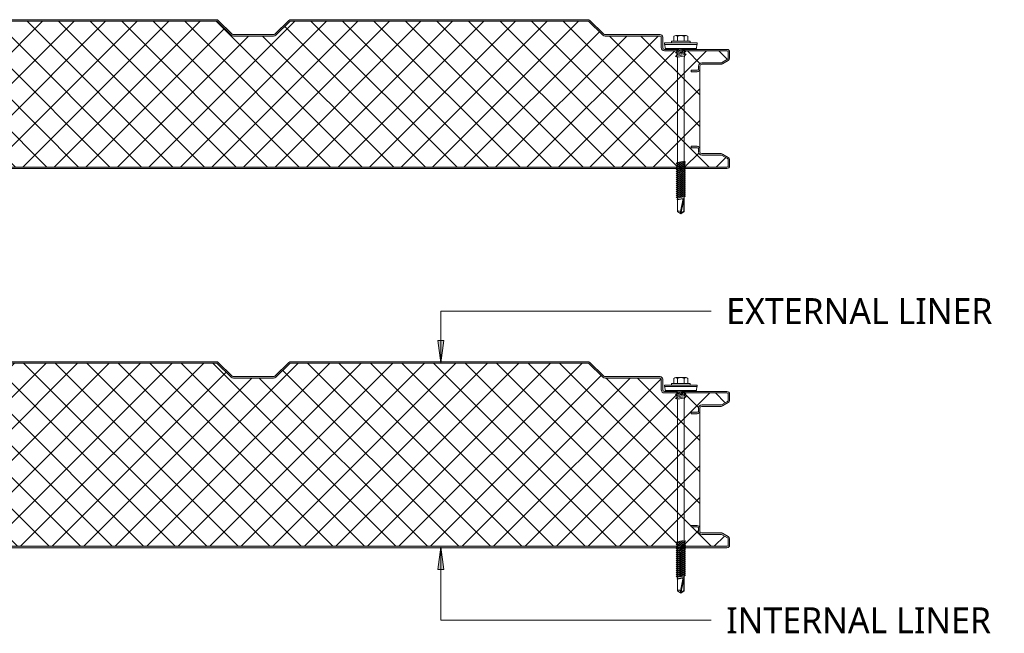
# Model space of a CAD drawing. Header units: millimetres. Extents: x -9131 to -949, y -1830 to 1687.
# Tile 3 of 6: x -8469 to -7806, y -1818 to -1405. Entities that reach past the tile are written whole.
import ezdxf

# ---------------------------------------------------------------- set-up
doc = ezdxf.new("R2010")
doc.units = ezdxf.units.MM
doc.layers.add('A-DETL-GENF', color=92, linetype='Continuous', lineweight=13)
doc.layers.add('G-ANNO-TEXT', color=231, linetype='Continuous', lineweight=9)
doc.styles.add('Yu Gothic_1', font='Yu Gothic.ttf', dxfattribs={"height": 17.5})

# ---------------------------------------------------------------- blocks, each defined once
blk = doc.blocks.new('HFX 1000 - 3 RIB - FLAT - HFX 1000 100mm - 3 RIB - FLAT-4389543-ALL PANELS 4')
at = {"layer": 'A-DETL-GENF'}
h = blk.add_hatch(color=256, dxfattribs=at)
h.paths.add_polyline_path([(3.1, 0), (996.6, 0.05), (996.67, 0.06), (997.1, 0.24), (997.48, 0.53), (997.81, 1.03), (997.94, 1.33), (998, 1.8), (998, 5.96), (997.94, 6.43), (997.76, 6.86), (997.48, 7.23), (997, 7.58), (993.22, 9.76), (992.72, 9.95), (992.08, 10), (978.89, 10.04), (978.6, 10.16), (978.35, 10.35), (978.1, 10.75), (978.04, 10.89), (978, 11.2), (978, 13.25), (977.94, 13.67), (977.65, 14.25), (977.48, 14.47), (977, 14.8), (976.67, 14.94), (976.2, 15), (972, 15), (972, 14), (976.41, 13.97), (976.77, 13.76), (976.98, 13.41), (977, 13.2), (977, 11.2), (977.08, 10.63), (977.3, 10.1), (977.65, 9.64), (978.1, 9.29), (978.63, 9.07), (979.2, 9), (992.54, 9), (996.77, 6.53), (996.98, 6.17), (997, 5.96), (996.98, 1.59), (996.77, 1.23), (996.41, 1.03), (996.2, 1), (1.59, 1.03), (1.23, 1.23), (1.03, 1.59), (1, 1.8), (1, 9.3), (0.93, 9.87), (0.71, 10.4), (0.36, 10.86), (-0.1, 11.21), (-0.63, 11.43), (-1.2, 11.5), (-20.41, 11.53), (-20.77, 11.73), (-20.97, 12.09), (-21, 12.3), (-20.97, 13.41), (-20.77, 13.77), (-20.41, 13.97), (-20.2, 14), (-16, 14), (-16, 15), (-20.41, 14.97), (-20.67, 14.94), (-21.1, 14.76), (-21.47, 14.47), (-21.76, 14.1), (-21.94, 13.67), (-22, 13.2), (-22, 12.3), (-21.94, 11.83), (-21.76, 11.4), (-21.47, 11.03), (-21, 10.7), (-20.67, 10.56), (-20.2, 10.5), (-0.89, 10.46), (-0.6, 10.34), (-0.35, 10.15), (-0.16, 9.9), (-0.04, 9.61), (0, 9.3), (0.02, 1.68), (0.11, 1.22), (0.24, 0.9), (0.7, 0.39), (1, 0.2), (1.33, 0.06), (1.9, 0)])
h.paths.add_polyline_path([(972, 65.19), (976.2, 65.19), (976.67, 65.26), (977.1, 65.44), (977.48, 65.72), (977.8, 66.19), (977.94, 66.53), (978, 66.99), (978.04, 69.31), (978.16, 69.59), (978.35, 69.84), (978.63, 70.05), (978.89, 70.15), (979.2, 70.19), (992.72, 70.25), (992.79, 70.26), (993.22, 70.44), (997.1, 72.67), (997.48, 72.96), (997.76, 73.33), (997.94, 73.77), (998, 74.23), (997.99, 78.51), (997.9, 78.96), (997.76, 79.29), (997.48, 79.67), (997, 79.99), (996.6, 80.14), (996.04, 80.19), (967.05, 80.19), (966.6, 80.14), (966.18, 79.97), (965.23, 79.32), (964.77, 79.32), (964.36, 79.52), (964.2, 79.7), (963.83, 79.97), (963.41, 80.14), (962.95, 80.19), (953.89, 80.24), (953.6, 80.36), (953.35, 80.55), (953.1, 80.94), (953.04, 81.08), (953, 81.39), (953, 88.39), (952.9, 88.96), (952.76, 89.29), (952.48, 89.67), (952, 89.99), (951.67, 90.13), (951.2, 90.19), (913.85, 90.23), (913.56, 90.35), (913.07, 90.77), (903.92, 99.68), (903.55, 99.96), (903.12, 100.14), (902.66, 100.19), (702.34, 100.15), (702.2, 100.14), (701.78, 99.96), (701.41, 99.68), (691.73, 90.34), (691.48, 90.23), (691.17, 90.19), (663.85, 90.23), (663.56, 90.35), (663.07, 90.77), (653.92, 99.68), (653.55, 99.96), (652.99, 100.15), (652.66, 100.19), (452.66, 100.19), (452.21, 100.14), (451.78, 99.96), (451.41, 99.68), (441.74, 90.34), (441.48, 90.23), (441.18, 90.19), (413.85, 90.23), (413.56, 90.35), (413.07, 90.77), (403.92, 99.68), (403.55, 99.96), (402.99, 100.15), (402.67, 100.19), (202.67, 100.19), (202.21, 100.14), (201.78, 99.96), (201.41, 99.68), (191.74, 90.34), (191.48, 90.23), (191.18, 90.19), (163.85, 90.23), (163.57, 90.35), (163.07, 90.77), (153.88, 99.72), (153.56, 99.96), (152.99, 100.15), (152.67, 100.19), (-47.66, 100.15), (-47.79, 100.14), (-48.22, 99.96), (-48.59, 99.68), (-55.75, 92.65), (-55.91, 92.31), (-55.99, 91.93), (-55.98, 91.56), (-55.88, 91.19), (-55.7, 90.86), (-55.44, 90.58), (-55.13, 90.37), (-54.54, 90.21), (-54.26, 90.19), (-26.2, 90.15), (-0.57, 82.28), (-0.33, 82.09), (-0.14, 81.82), (-0.04, 81.56), (0, 81.14), (-0.04, 71.08), (-0.16, 70.79), (-0.35, 70.55), (-0.6, 70.36), (-0.89, 70.24), (-1.2, 70.19), (-20.2, 70.19), (-20.67, 70.13), (-21.1, 69.95), (-21.53, 69.59), (-21.8, 69.19), (-21.94, 68.86), (-22, 68.39), (-22, 66.99), (-21.94, 66.53), (-21.76, 66.09), (-21.47, 65.72), (-21.1, 65.44), (-20.67, 65.26), (-20.2, 65.19), (-16, 65.19), (-16, 66.19), (-20.41, 66.22), (-20.77, 66.43), (-20.97, 66.79), (-21, 66.99), (-20.97, 68.6), (-20.77, 68.96), (-20.41, 69.17), (-20.2, 69.19), (-1.2, 69.19), (-0.63, 69.27), (0.04, 69.59), (0.36, 69.84), (0.71, 70.29), (0.93, 70.83), (1, 71.39), (1, 81.26), (0.93, 81.83), (0.72, 82.34), (0.39, 82.79), (-0.05, 83.14), (-0.56, 83.37), (-26.2, 91.19), (-54.54, 91.21), (-54.82, 91.37), (-54.97, 91.62), (-54.99, 91.87), (-54.88, 92.14), (-54.54, 92.49), (-47.66, 99.19), (152.99, 99.19), (162.62, 89.82), (163.07, 89.48), (163.6, 89.27), (164.16, 89.19), (191.18, 89.19), (191.74, 89.27), (192.26, 89.48), (192.71, 89.82), (202.34, 99.19), (402.99, 99.19), (412.62, 89.82), (413.07, 89.48), (413.59, 89.27), (414.15, 89.19), (441.18, 89.19), (441.74, 89.27), (442.26, 89.48), (442.71, 89.82), (452.34, 99.19), (652.99, 99.19), (662.62, 89.82), (663.07, 89.48), (663.59, 89.27), (664.15, 89.19), (691.17, 89.19), (691.73, 89.27), (692.26, 89.48), (692.71, 89.82), (702.34, 99.19), (902.99, 99.19), (912.62, 89.82), (913.07, 89.48), (913.59, 89.27), (914.15, 89.19), (951.41, 89.17), (951.77, 88.96), (951.98, 88.6), (952, 88.39), (952, 81.39), (952.08, 80.83), (952.3, 80.29), (952.65, 79.84), (953.1, 79.49), (953.63, 79.27), (954.29, 79.19), (963.33, 79.19), (963.65, 78.82), (964.05, 78.53), (964.51, 78.35), (965, 78.29), (965.67, 78.42), (965.95, 78.53), (966.36, 78.82), (966.68, 79.19), (996.41, 79.17), (996.77, 78.96), (996.98, 78.6), (997, 78.39), (996.98, 74.03), (996.77, 73.67), (996.6, 73.54), (992.54, 71.19), (979.2, 71.19), (978.63, 71.12), (978.1, 70.9), (977.65, 70.55), (977.3, 70.09), (977.08, 69.56), (977, 68.99), (976.98, 66.79), (976.77, 66.43), (976.41, 66.22), (976.2, 66.19), (972, 66.19), (972, 65.26)])
h = blk.add_hatch(dxfattribs=at)
h.set_pattern_fill('FP_3', color=256, style=0, pattern_type=2)
h.set_pattern_definition([(45, (8989.176, 1505.389), (-10.606602, 10.606602), []), (135, (8989.176, 1505.389), (-10.606602, -10.606602), [])])
h.paths.add_polyline_path([(1.8, 1), (996.41, 1.03), (996.77, 1.23), (996.9, 1.4), (997, 1.8), (997, 5.96), (996.9, 6.36), (996.6, 6.65), (992.54, 9), (979.2, 9), (978.63, 9.07), (978.1, 9.29), (977.65, 9.64), (977.3, 10.1), (977.08, 10.63), (977, 11.2), (976.99, 13.25), (976.9, 13.6), (976.6, 13.89), (976.2, 14), (972, 14), (972, 15), (976.2, 15), (976.67, 14.94), (977.1, 14.76), (977.48, 14.47), (977.76, 14.1), (977.94, 13.67), (978, 13.25), (978, 66.99), (977.94, 66.53), (977.76, 66.09), (977.48, 65.72), (977.1, 65.44), (976.67, 65.26), (976.2, 65.19), (972, 65.19), (972, 66.19), (976.41, 66.22), (976.77, 66.43), (976.9, 66.59), (977, 66.99), (977, 68.99), (977.09, 69.59), (977.3, 70.09), (977.65, 70.55), (978.1, 70.9), (978.63, 71.12), (979.2, 71.19), (992.54, 71.19), (996.77, 73.67), (996.9, 73.83), (997, 74.23), (997, 78.39), (996.9, 78.79), (996.6, 79.09), (996.2, 79.19), (966.68, 79.19), (966.36, 78.82), (965.95, 78.53), (965.49, 78.35), (965, 78.29), (964.51, 78.35), (964.05, 78.53), (963.65, 78.82), (963.33, 79.19), (954.2, 79.19), (953.63, 79.27), (953.1, 79.49), (952.65, 79.84), (952.3, 80.29), (952.08, 80.83), (952, 81.39), (952, 88.39), (951.9, 88.79), (951.6, 89.09), (951.2, 89.19), (914.15, 89.19), (913.59, 89.27), (913.07, 89.48), (912.62, 89.82), (902.99, 99.19), (702.34, 99.19), (692.71, 89.82), (692.26, 89.48), (691.73, 89.27), (691.17, 89.19), (664.15, 89.19), (663.59, 89.27), (663.07, 89.48), (662.62, 89.82), (652.99, 99.19), (452.34, 99.19), (442.71, 89.82), (442.26, 89.48), (441.74, 89.27), (441.18, 89.19), (414.15, 89.19), (413.59, 89.27), (413.07, 89.48), (412.62, 89.82), (402.99, 99.19), (202.34, 99.19), (192.71, 89.82), (192.26, 89.48), (191.74, 89.27), (191.18, 89.19), (164.16, 89.19), (163.6, 89.27), (163.07, 89.48), (162.62, 89.82), (152.99, 99.19), (-47.66, 99.19), (-54.91, 92.11), (-54.97, 91.99), (-54.95, 91.57), (-54.79, 91.34), (-54.54, 91.21), (-54.4, 91.19), (-26.2, 91.19), (-0.56, 83.37), (-0.05, 83.14), (0.39, 82.79), (0.72, 82.34), (0.93, 81.82), (1, 81.26), (1, 71.39), (0.93, 70.83), (0.71, 70.29), (0.36, 69.84), (-0.1, 69.49), (-0.63, 69.27), (-1.2, 69.19), (-20.41, 69.17), (-20.77, 68.96), (-20.89, 68.79), (-21, 68.39), (-21, 66.99), (-20.89, 66.59), (-20.6, 66.3), (-20.2, 66.19), (-16, 66.19), (-16, 65.19), (-20.2, 65.19), (-20.67, 65.26), (-21.1, 65.44), (-21.47, 65.72), (-21.76, 66.09), (-21.94, 66.53), (-22, 66.99), (-21.99, 13.25), (-21.94, 13.67), (-21.76, 14.1), (-21.47, 14.47), (-21.1, 14.76), (-20.67, 14.94), (-20.2, 15), (-16, 15), (-16, 14), (-20.41, 13.97), (-20.77, 13.77), (-20.89, 13.6), (-21, 13.2), (-21, 12.3), (-20.89, 11.9), (-20.6, 11.61), (-20.2, 11.5), (-1.2, 11.5), (-0.63, 11.43), (-0.1, 11.21), (0.36, 10.86), (0.71, 10.4), (0.93, 9.87), (1, 9.3), (1, 1.8), (1.11, 1.4), (1.4, 1.11), (1.59, 1.03)])
for p, q in [((652.66, 100.19), (452.66, 100.19)), ((663.32, 90.53), (653.92, 99.68)), ((701.41, 99.68), (692.01, 90.53)), ((902.66, 100.19), (702.66, 100.19)), ((913.31, 90.53), (903.92, 99.68)), ((652.99, 99.19), (452.34, 99.19)), ((662.62, 89.82), (652.99, 99.19)), ((702.34, 99.19), (692.71, 89.82)), ((902.99, 99.19), (702.34, 99.19)), ((912.62, 89.82), (902.99, 99.19)), ((691.17, 90.19), (664.15, 90.19)), ((691.17, 89.19), (664.15, 89.19)), ((951.2, 90.19), (914.15, 90.19)), ((951.2, 89.19), (914.15, 89.19)), ((952, 81.39), (952, 88.39)), ((953, 81.39), (953, 88.39)), ((960.52, 88.99), (960.52, 85.66)), ((961.68, 89.51), (968.64, 89.51)), ((962.84, 88.99), (962.84, 85.66)), ((967.48, 88.99), (967.48, 85.66)), ((969.8, 88.99), (969.8, 85.66)), ((976.16, 84.51), (954.16, 84.51)), ((954.16, 84.51), (954.16, 83.51)), ((954.16, 83.51), (976.16, 83.51)), ((962.95, 80.19), (954.2, 80.19)), ((954.41, 83.51), (954.63, 80.82)), ((975.69, 80.82), (954.63, 80.82)), ((971.41, 85.66), (958.91, 85.66)), ((958.91, 85.66), (958.91, 84.51)), ((962.47, 80.82), (962.47, 78.69)), ((967.86, 80.56), (962.47, 79.73)), ((967.86, 79.83), (962.91, 79.07)), ((996.2, 80.19), (967.05, 80.19)), ((967.86, 80.82), (967.86, 79.12)), ((971.41, 84.51), (971.41, 85.66)), ((975.69, 80.82), (975.91, 83.51)), ((976.16, 83.51), (976.16, 84.51)), ((963.33, 79.19), (954.2, 79.19)), ((961.55, 77.89), (968.77, 79.3)), ((962.91, 79.07), (961.55, 77.89)), ((962.91, 77.43), (961.55, 77.89)), ((961.55, 75.52), (968.77, 76.92)), ((962.91, 76.7), (961.55, 75.52)), ((961.55, 75.52), (962.91, 75.05)), ((962.47, 77.58), (962.47, 76.32)), ((962.6, 75.16), (962.92, 74.43)), ((967.41, 78.12), (962.91, 77.43)), ((967.41, 77.39), (962.91, 76.7)), ((962.91, 75.05), (967.41, 75.74)), ((962.92, 74.43), (962.92, 4.43)), ((996.2, 79.19), (966.68, 79.19)), ((968.77, 79.3), (967.41, 78.12)), ((968.77, 76.92), (967.41, 77.39)), ((967.41, 75.74), (968.77, 76.92)), ((967.42, 74.47), (967.79, 76.08)), ((967.42, 5.25), (967.42, 74.47)), ((967.77, 78.43), (967.77, 77.26)), ((992.54, 71.19), (996.6, 73.54)), ((997, 74.23), (997, 78.39)), ((998, 74.23), (998, 78.39)), ((977, 66.99), (977, 68.99)), ((978, 66.99), (978, 68.99)), ((978, 13.2), (978, 66.99)), ((979.2, 71.19), (992.54, 71.19)), ((979.2, 70.19), (992.32, 70.19)), ((993.22, 70.44), (997.1, 72.67)), ((972, 65.19), (972, 66.19)), ((972, 66.19), (976.2, 66.19)), ((976.2, 65.19), (972, 65.19)), ((972, 14), (972, 15)), ((972, 15), (976.2, 15)), ((976.2, 14), (972, 14)), ((977, 11.2), (977, 13.2)), ((978, 11.2), (978, 13.2)), ((992.32, 10), (979.2, 10)), ((992.54, 9), (979.2, 9)), ((996.6, 6.65), (992.54, 9)), ((997.1, 7.52), (993.22, 9.76)), ((1.8, 1), (996.2, 1)), ((1.8, 0), (996.2, 0)), ((962.01, 3.34), (968.31, 4.56)), ((962.91, 4.12), (962.01, 3.34)), ((962.01, 3.34), (962.91, 3.03)), ((962.01, 1.99), (968.31, 3.22)), ((962.91, 2.77), (962.01, 1.99)), ((962.01, 1.99), (962.91, 1.68)), ((962.01, 0.65), (963.11, 0.86)), ((962.01, 0.65), (962.91, 0.34)), ((962.91, 0.08), (962.01, -0.7)), ((962.4, 0.72), (962.99, 1.19)), ((962.91, 4.12), (967.41, 4.87)), ((962.91, 3.03), (967.41, 3.78)), ((967.41, 3.53), (962.91, 2.77)), ((967.41, 2.44), (962.91, 1.68)), ((967.41, 2.18), (962.91, 1.43)), ((962.91, 0.08), (963.76, 0.22)), ((962.92, 0.82), (968.31, 1.87)), ((963.76, 0.22), (967.41, 0.83)), ((968.31, 0.52), (964.26, -0.26)), ((968.31, 0.52), (967.18, 0.91)), ((968.31, 1.87), (967.24, 0.81)), ((968.31, 4.56), (967.41, 4.87)), ((968.31, 4.56), (967.41, 3.78)), ((968.31, 3.22), (967.41, 3.53)), ((968.31, 3.22), (967.41, 2.44)), ((968.31, 1.87), (967.41, 2.18)), ((968.31, 0.52), (967.41, -0.26)), ((997, 1.8), (997, 5.96)), ((998, 1.8), (998, 5.96)), ((964.26, -0.26), (962.01, -0.7)), ((962.01, -0.7), (962.91, -1.01)), ((962.91, -1.27), (962.01, -2.05)), ((962.01, -2.05), (965.4, -1.39)), ((962.01, -2.05), (962.91, -2.36)), ((962.01, -3.39), (966.55, -2.51)), ((962.91, -2.61), (962.01, -3.39)), ((962.01, -3.39), (962.91, -3.7)), ((962.91, -3.96), (962.01, -4.74)), ((962.01, -4.74), (965.4, -4.08)), ((962.01, -4.74), (962.91, -5.05)), ((962.91, -5.31), (962.01, -6.09)), ((962.01, -6.09), (965.4, -5.43)), ((962.01, -6.09), (962.91, -6.4)), ((962.91, -1.01), (964.71, -0.71)), ((964.93, -0.93), (962.91, -1.27)), ((965.88, -1.86), (962.91, -2.36)), ((966.11, -2.08), (962.91, -2.61)), ((962.91, -3.7), (967.06, -3.01)), ((964.93, -3.62), (962.91, -3.96)), ((965.88, -4.55), (962.91, -5.05)), ((964.93, -4.97), (962.91, -5.31)), ((965.88, -5.9), (962.91, -6.4)), ((964.93, -6.31), (962.91, -6.65)), ((964.71, -0.71), (967.41, -0.26)), ((967.41, -0.51), (965.25, -0.87)), ((967.41, -3.21), (965.25, -3.57)), ((967.41, -4.56), (965.25, -4.92)), ((967.41, -5.9), (965.25, -6.26)), ((965.4, -1.39), (968.31, -0.82)), ((965.4, -4.08), (968.31, -3.52)), ((965.4, -5.43), (968.31, -4.87)), ((965.4, -6.77), (968.31, -6.21)), ((967.41, -1.6), (965.88, -1.86)), ((967.41, -4.3), (965.88, -4.55)), ((967.41, -5.65), (965.88, -5.9)), ((967.41, -1.86), (966.11, -2.08)), ((966.55, -2.51), (968.31, -2.17)), ((968.31, -2.17), (967.38, -2.96)), ((968.31, -0.82), (967.41, -0.51)), ((968.31, -0.82), (967.41, -1.6)), ((968.31, -2.17), (967.41, -1.86)), ((968.31, -3.52), (967.41, -3.21)), ((968.31, -3.52), (967.41, -4.3)), ((968.31, -4.87), (967.41, -4.56)), ((968.31, -4.87), (967.41, -5.65)), ((968.31, -6.21), (967.41, -5.9)), ((968.31, -6.21), (967.41, -6.99)), ((962.91, -6.65), (962.01, -7.43)), ((962.01, -7.43), (965.4, -6.77)), ((962.01, -7.43), (962.91, -7.74)), ((962.91, -8), (962.01, -8.78)), ((962.01, -8.78), (965.4, -8.12)), ((962.01, -8.78), (962.91, -9.09)), ((962.91, -9.35), (962.01, -10.13)), ((962.01, -10.13), (965.4, -9.47)), ((962.01, -10.13), (962.91, -10.44)), ((962.91, -10.69), (962.01, -11.47)), ((962.01, -11.47), (965.4, -10.81)), ((962.01, -11.47), (962.91, -11.78)), ((962.91, -12.04), (962.01, -12.82)), ((962.01, -12.82), (965.4, -12.16)), ((962.01, -12.82), (962.91, -13.13)), ((965.88, -7.25), (962.91, -7.74)), ((964.93, -7.66), (962.91, -8)), ((965.88, -8.59), (962.91, -9.09)), ((964.93, -9.01), (962.91, -9.35)), ((965.88, -9.94), (962.91, -10.44)), ((964.93, -10.35), (962.91, -10.69)), ((965.88, -11.29), (962.91, -11.78)), ((964.93, -11.7), (962.91, -12.04)), ((965.88, -12.63), (962.91, -13.13)), ((964.93, -13.05), (962.91, -13.39)), ((967.41, -7.25), (965.25, -7.61)), ((967.41, -8.59), (965.25, -8.95)), ((967.41, -9.94), (965.25, -10.3)), ((967.41, -11.29), (965.25, -11.65)), ((967.41, -12.63), (965.25, -12.99)), ((965.4, -8.12), (968.31, -7.56)), ((965.4, -9.47), (968.31, -8.9)), ((965.4, -10.81), (968.31, -10.25)), ((965.4, -12.16), (968.31, -11.6)), ((965.4, -13.51), (968.31, -12.94)), ((967.41, -6.99), (965.88, -7.25)), ((967.41, -8.34), (965.88, -8.59)), ((967.41, -9.68), (965.88, -9.94)), ((967.41, -11.03), (965.88, -11.29)), ((967.41, -12.38), (965.88, -12.63)), ((968.31, -7.56), (967.41, -7.25)), ((968.31, -7.56), (967.41, -8.34)), ((968.31, -8.9), (967.41, -8.59)), ((968.31, -8.9), (967.41, -9.68)), ((968.31, -10.25), (967.41, -9.94)), ((968.31, -10.25), (967.41, -11.03)), ((968.31, -11.6), (967.41, -11.29)), ((968.31, -11.6), (967.41, -12.38)), ((968.31, -12.94), (967.41, -12.63)), ((968.31, -12.94), (967.41, -13.72)), ((962.91, -13.39), (962.01, -14.17)), ((962.01, -14.17), (965.4, -13.51)), ((962.01, -14.17), (962.91, -14.48)), ((962.91, -14.73), (962.01, -15.51)), ((962.01, -15.51), (965.4, -14.85)), ((962.01, -15.51), (962.91, -15.82)), ((962.91, -16.08), (962.01, -16.86)), ((962.01, -16.86), (965.4, -16.2)), ((962.01, -16.86), (962.91, -17.17)), ((962.91, -17.43), (962.01, -18.21)), ((962.01, -18.21), (965.4, -17.55)), ((962.01, -18.21), (962.91, -18.52)), ((962.91, -18.77), (962.01, -19.55)), ((962.01, -19.55), (965.4, -18.89)), ((962.01, -19.55), (962.91, -19.86)), ((965.88, -13.98), (962.91, -14.48)), ((964.93, -14.39), (962.91, -14.73)), ((965.88, -15.33), (962.91, -15.82)), ((964.93, -15.74), (962.91, -16.08)), ((965.88, -16.67), (962.91, -17.17)), ((964.93, -17.09), (962.91, -17.43)), ((965.88, -18.02), (962.91, -18.52)), ((964.93, -18.43), (962.91, -18.77)), ((965.88, -19.37), (962.91, -19.86)), ((962.91, -19.86), (962.91, -20.79)), ((967.41, -13.98), (965.25, -14.34)), ((967.41, -15.33), (965.25, -15.69)), ((967.41, -16.67), (965.25, -17.03)), ((967.41, -18.02), (965.25, -18.38)), ((965.4, -14.85), (968.31, -14.29)), ((965.4, -16.2), (968.31, -15.64)), ((965.4, -17.55), (968.31, -16.98)), ((965.4, -18.89), (968.31, -18.33)), ((967.41, -13.72), (965.88, -13.98)), ((967.41, -15.07), (965.88, -15.33)), ((967.41, -16.42), (965.88, -16.67)), ((967.41, -17.76), (965.88, -18.02)), ((967.41, -19.11), (965.88, -19.37)), ((968.31, -14.29), (967.41, -13.98)), ((968.31, -14.29), (967.41, -15.07)), ((968.31, -15.64), (967.41, -15.33)), ((968.31, -15.64), (967.41, -16.42)), ((968.31, -16.98), (967.41, -16.67)), ((968.31, -16.98), (967.41, -17.76)), ((968.31, -18.33), (967.41, -18.02)), ((968.31, -18.33), (967.41, -19.11)), ((967.41, -28.95), (967.41, -19.11)), ((966.65, -20.13), (962.52, -20.86)), ((962.58, -21.18), (966.59, -20.4)), ((962.91, -21.38), (962.91, -28.95)), ((964.82, -28.95), (966.65, -20.13)), ((967.29, -20.27), (965.16, -30.52)), ((967.15, -20.95), (967.15, -28.81)), ((962.91, -28.95), (965.16, -30.52)), ((965.16, -30.52), (964.82, -28.95)), ((965.16, -30.52), (967.41, -28.95)), ((967.15, -28.81), (965.24, -30.15))]:
    blk.add_line(p, q, dxfattribs=at)
for centre, radius, start, end in [((652.66, 98.39), 1.8, 45.75851, 90), ((702.66, 98.39), 1.8, 90, 134.24149), ((902.66, 98.39), 1.8, 45.75851, 90), ((664.15, 91.39), 2.2, 225.75851, 270), ((664.15, 91.39), 1.2, 225.75851, 270), ((691.17, 91.39), 1.2, 270, 314.24149), ((691.17, 91.39), 2.2, 270, 314.24149), ((914.15, 91.39), 2.2, 225.75851, 270), ((914.15, 91.39), 1.2, 225.75851, 270), ((951.2, 88.39), 1.8, 360, 90), ((951.2, 88.39), 0.8, 0, 90), ((951.2, 88.39), 0.8, 360, 30), ((961.68, 87.97), 1.54, 41.33192, 138.66808), ((965.16, 84.12), 5.39, 64.5175, 115.4825), ((968.64, 87.97), 1.54, 41.33192, 138.66808), ((954.2, 81.39), 2.2, 180, 270), ((954.2, 81.39), 1.2, 180, 270), ((962.95, 78.39), 1.8, 46.28959, 90), ((965, 80.29), 1, 216.34423, 323.65577), ((967.05, 78.39), 1.8, 90, 133.71041), ((996.2, 78.39), 1.8, 360, 90), ((965, 80.29), 2, 213.15289, 326.84711), ((996.2, 78.39), 0.8, 0, 90), ((996.2, 74.23), 0.8, 300, 360), ((996.2, 78.39), 0.8, 360, 30), ((996.2, 74.23), 0.8, 330, 360), ((996.2, 74.23), 1.8, 300, 0), ((976.2, 66.99), 1.8, 270, 360), ((976.2, 66.99), 0.8, 270, 0), ((976.2, 66.99), 0.8, 330, 0), ((979.2, 68.99), 2.2, 90, 180), ((979.2, 68.99), 1.2, 90, 180), ((992.32, 71.99), 1.8, 270, 300), ((976.2, 13.2), 1.8, 0, 90), ((976.2, 13.2), 0.8, 0, 90), ((976.2, 13.2), 0.8, 3.82517, 30), ((979.2, 11.2), 2.2, 180, 270), ((979.2, 11.2), 1.2, 180, 270), ((992.32, 8.2), 1.8, 60, 90), ((996.2, 5.96), 0.8, 0, 60), ((996.2, 5.96), 1.8, 0, 60), ((996.2, 1.8), 1.8, 270, 0), ((996.2, 1.8), 0.8, 270, 360), ((996.2, 5.96), 0.8, 0, 30), ((996.2, 1.8), 0.8, 330, 0), ((963.86, -29.98), 1.41, 47.27556, 132.72444)]:
    blk.add_arc(centre, radius, start, end, dxfattribs=at)
blk = doc.blocks.new('HFX 1000 - 3 RIB - FLAT - HFX 1000 125mm - 3 RIB - FLAT-4389545-ALL PANELS 4')
at = {"layer": 'A-DETL-GENF'}
h = blk.add_hatch(color=256, dxfattribs=at)
h.paths.add_polyline_path([(1.8, 0), (996.6, 0.05), (996.67, 0.06), (997.1, 0.24), (997.48, 0.53), (997.81, 1.03), (997.94, 1.33), (998, 1.8), (998, 5.96), (997.94, 6.43), (997.76, 6.86), (997.48, 7.23), (997, 7.58), (993.22, 9.76), (992.72, 9.95), (992.32, 10), (978.89, 10.04), (978.6, 10.16), (978.35, 10.35), (978.1, 10.75), (978.04, 10.89), (978, 11.2), (978, 13.2), (977.94, 13.67), (977.65, 14.25), (977.48, 14.47), (977, 14.8), (976.67, 14.94), (976.2, 15), (972, 15), (972, 14), (976.41, 13.97), (976.77, 13.76), (976.98, 13.41), (977, 13.2), (977, 11.2), (977.08, 10.63), (977.3, 10.1), (977.65, 9.64), (978.1, 9.29), (978.63, 9.07), (979.2, 9), (992.54, 9), (996.77, 6.53), (996.98, 6.17), (997, 5.96), (996.98, 1.59), (996.77, 1.23), (996.41, 1.03), (996.2, 1), (1.59, 1.03), (1.23, 1.23), (1.03, 1.59), (1, 1.8), (1, 9.3), (0.93, 9.87), (0.71, 10.4), (0.36, 10.86), (-0.1, 11.21), (-0.63, 11.43), (-1.2, 11.5), (-20.41, 11.53), (-20.77, 11.73), (-20.97, 12.09), (-21, 12.3), (-20.97, 13.41), (-20.77, 13.77), (-20.41, 13.97), (-20.2, 14), (-16, 14), (-16, 15), (-20.41, 14.97), (-20.67, 14.94), (-21.1, 14.76), (-21.47, 14.47), (-21.76, 14.1), (-21.94, 13.67), (-22, 13.2), (-22, 12.3), (-21.94, 11.83), (-21.76, 11.4), (-21.47, 11.03), (-21, 10.7), (-20.67, 10.56), (-20.2, 10.5), (-0.89, 10.46), (-0.6, 10.34), (-0.35, 10.15), (-0.16, 9.9), (-0.04, 9.61), (0, 9.3), (0.02, 1.68), (0.11, 1.22), (0.24, 0.9), (0.53, 0.53), (0.9, 0.24), (1.33, 0.06)])
h.paths.add_polyline_path([(972, 90.19), (976.2, 90.19), (976.67, 90.26), (977.1, 90.44), (977.48, 90.72), (977.8, 91.19), (977.94, 91.53), (978, 91.99), (978.04, 94.31), (978.16, 94.59), (978.35, 94.84), (978.63, 95.05), (978.89, 95.15), (979.2, 95.19), (992.72, 95.25), (992.79, 95.26), (993.22, 95.44), (997.1, 97.67), (997.48, 97.96), (997.76, 98.33), (997.94, 98.77), (998, 99.53), (997.99, 103.51), (997.9, 103.96), (997.76, 104.29), (997.48, 104.67), (997, 104.99), (996.6, 105.14), (996.04, 105.19), (966.68, 105.15), (966.6, 105.14), (966.18, 104.97), (965.23, 104.32), (964.77, 104.32), (964.36, 104.52), (964.2, 104.7), (963.65, 105.04), (963.41, 105.14), (962.95, 105.19), (953.89, 105.24), (953.6, 105.36), (953.35, 105.55), (953.1, 105.94), (953.04, 106.08), (953, 106.39), (952.97, 113.61), (952.9, 113.96), (952.76, 114.29), (952.48, 114.67), (952, 114.99), (951.67, 115.13), (951.2, 115.19), (913.85, 115.23), (913.56, 115.35), (913.31, 115.53), (903.92, 124.68), (903.55, 124.96), (903.12, 125.14), (902.66, 125.19), (702.34, 125.15), (702.2, 125.14), (701.78, 124.96), (701.41, 124.68), (691.73, 115.34), (691.48, 115.23), (691.17, 115.19), (663.85, 115.23), (663.56, 115.35), (663.07, 115.77), (653.92, 124.68), (653.55, 124.96), (652.99, 125.15), (652.66, 125.19), (452.66, 125.19), (452.21, 125.14), (451.78, 124.96), (451.41, 124.68), (441.74, 115.34), (441.48, 115.23), (441.18, 115.19), (413.85, 115.23), (413.56, 115.35), (413.07, 115.77), (403.92, 124.68), (403.55, 124.96), (402.99, 125.15), (402.67, 125.19), (202.67, 125.19), (202.21, 125.14), (201.78, 124.96), (201.41, 124.68), (191.74, 115.34), (191.48, 115.23), (191.18, 115.19), (163.85, 115.23), (163.57, 115.35), (163.07, 115.77), (153.7, 124.85), (153.56, 124.96), (152.99, 125.15), (152.67, 125.19), (-47.66, 125.15), (-47.79, 125.14), (-48.22, 124.96), (-48.59, 124.68), (-55.75, 117.65), (-55.95, 117.11), (-55.98, 116.71), (-55.98, 116.56), (-55.88, 116.19), (-55.7, 115.86), (-55.44, 115.58), (-55.13, 115.37), (-54.54, 115.21), (-54.26, 115.19), (-26.2, 115.15), (-0.57, 107.28), (-0.33, 107.09), (-0.14, 106.82), (-0.04, 106.56), (0, 106.14), (-0.04, 96.08), (-0.16, 95.79), (-0.35, 95.55), (-0.63, 95.34), (-0.89, 95.24), (-1.21, 95.19), (-20.41, 95.17), (-20.67, 95.13), (-21.1, 94.95), (-21.47, 94.67), (-21.8, 94.19), (-21.94, 93.86), (-22, 93.39), (-22, 91.99), (-21.94, 91.53), (-21.76, 91.09), (-21.47, 90.72), (-21.1, 90.44), (-20.67, 90.26), (-20.2, 90.19), (-16, 90.19), (-16, 91.19), (-20.41, 91.22), (-20.77, 91.43), (-20.97, 91.79), (-21, 91.99), (-20.97, 93.6), (-20.77, 93.96), (-20.41, 94.17), (-20.2, 94.19), (-1.2, 94.19), (-0.63, 94.27), (-0.1, 94.49), (0.36, 94.84), (0.71, 95.29), (0.93, 95.83), (1, 96.39), (1, 106.26), (0.93, 106.83), (0.71, 107.36), (0.39, 107.79), (-0.05, 108.14), (-0.56, 108.37), (-26.2, 116.19), (-54.54, 116.21), (-54.82, 116.37), (-54.95, 116.57), (-54.99, 116.87), (-54.88, 117.14), (-54.54, 117.49), (-47.66, 124.19), (152.99, 124.19), (162.62, 114.82), (163.07, 114.48), (163.6, 114.27), (164.16, 114.19), (191.18, 114.19), (191.74, 114.27), (192.26, 114.48), (192.71, 114.82), (202.34, 124.19), (402.99, 124.19), (412.62, 114.82), (413.07, 114.48), (413.59, 114.27), (414.15, 114.19), (441.18, 114.19), (441.74, 114.27), (442.26, 114.48), (442.71, 114.82), (452.34, 124.19), (652.99, 124.19), (662.62, 114.82), (663.07, 114.48), (663.59, 114.27), (664.15, 114.19), (691.17, 114.19), (691.73, 114.27), (692.26, 114.48), (692.71, 114.82), (702.34, 124.19), (902.99, 124.19), (912.62, 114.82), (913.07, 114.48), (913.59, 114.27), (914.15, 114.19), (951.41, 114.17), (951.77, 113.96), (951.98, 113.6), (952, 113.39), (952, 106.39), (952.08, 105.83), (952.3, 105.29), (952.65, 104.84), (953.1, 104.49), (953.63, 104.27), (954.29, 104.19), (963.33, 104.19), (963.65, 103.82), (964.05, 103.53), (964.51, 103.35), (965, 103.29), (965.67, 103.42), (965.95, 103.53), (966.36, 103.82), (966.68, 104.19), (996.41, 104.17), (996.77, 103.96), (996.98, 103.6), (997, 103.39), (996.98, 99.03), (996.77, 98.67), (996.6, 98.54), (992.54, 96.19), (979.2, 96.19), (978.63, 96.12), (978.1, 95.9), (977.65, 95.55), (977.3, 95.09), (977.08, 94.56), (977, 93.99), (976.98, 91.79), (976.77, 91.43), (976.41, 91.22), (976.2, 91.19), (972, 91.19), (972, 90.26)])
h = blk.add_hatch(dxfattribs=at)
h.set_pattern_fill('FP_4', color=256, style=0, pattern_type=2)
h.set_pattern_definition([(45, (8989.176, 1760.685), (-10.606602, 10.606602), []), (135, (8989.176, 1760.685), (-10.606602, -10.606602), [])])
h.paths.add_polyline_path([(3.1, 1), (996.41, 1.03), (996.77, 1.23), (996.9, 1.4), (997, 1.8), (997, 5.96), (996.9, 6.36), (996.6, 6.65), (992.54, 9), (979.2, 9), (978.63, 9.07), (978.1, 9.29), (977.65, 9.64), (977.3, 10.1), (977.08, 10.63), (977, 11.2), (977, 13.2), (976.9, 13.6), (976.6, 13.89), (976.2, 14), (972, 14), (972, 15), (976.2, 15), (976.67, 14.94), (977.1, 14.76), (977.48, 14.47), (977.76, 14.1), (977.94, 13.67), (978, 13.2), (978, 91.99), (977.94, 91.53), (977.76, 91.09), (977.48, 90.72), (977.1, 90.44), (976.67, 90.26), (976.2, 90.19), (972, 90.19), (972, 91.19), (976.41, 91.22), (976.77, 91.43), (976.9, 91.59), (977, 91.99), (977, 93.99), (977.08, 94.56), (977.3, 95.09), (977.65, 95.55), (978.1, 95.9), (978.63, 96.12), (979.2, 96.19), (992.54, 96.19), (996.77, 98.67), (996.9, 98.83), (997, 99.23), (997, 103.39), (996.9, 103.79), (996.6, 104.09), (996.2, 104.19), (966.68, 104.19), (966.36, 103.82), (965.95, 103.53), (965.49, 103.35), (965, 103.29), (964.51, 103.35), (964.05, 103.53), (963.65, 103.82), (963.33, 104.19), (954.2, 104.19), (953.63, 104.27), (953.1, 104.49), (952.65, 104.84), (952.3, 105.29), (952.08, 105.83), (952, 106.39), (952, 113.39), (951.9, 113.79), (951.6, 114.09), (951.2, 114.19), (914.15, 114.19), (913.59, 114.27), (913.07, 114.48), (912.62, 114.82), (902.99, 124.19), (702.34, 124.19), (692.71, 114.82), (692.26, 114.48), (691.73, 114.27), (691.17, 114.19), (664.15, 114.19), (663.59, 114.27), (663.07, 114.48), (662.62, 114.82), (652.99, 124.19), (452.34, 124.19), (442.71, 114.82), (442.26, 114.48), (441.74, 114.27), (441.18, 114.19), (414.15, 114.19), (413.59, 114.27), (413.07, 114.48), (412.62, 114.82), (402.99, 124.19), (202.34, 124.19), (192.71, 114.82), (192.26, 114.48), (191.74, 114.27), (191.18, 114.19), (164.16, 114.19), (163.6, 114.27), (163.07, 114.48), (162.62, 114.82), (152.99, 124.19), (-47.66, 124.19), (-54.91, 117.11), (-54.97, 116.99), (-54.95, 116.57), (-54.79, 116.34), (-54.54, 116.21), (-54.4, 116.19), (-26.2, 116.19), (-0.56, 108.37), (-0.05, 108.14), (0.39, 107.79), (0.72, 107.34), (0.93, 106.82), (1, 106.26), (1, 96.39), (0.93, 95.83), (0.71, 95.29), (0.36, 94.84), (-0.1, 94.49), (-0.63, 94.27), (-1.2, 94.19), (-20.41, 94.17), (-20.77, 93.96), (-20.89, 93.79), (-21, 93.39), (-21, 91.99), (-20.89, 91.59), (-20.6, 91.3), (-20.2, 91.19), (-16, 91.19), (-16, 90.19), (-20.2, 90.19), (-20.67, 90.26), (-21.1, 90.44), (-21.47, 90.72), (-21.76, 91.09), (-21.94, 91.53), (-22, 91.99), (-22, 13.2), (-21.94, 13.67), (-21.76, 14.1), (-21.47, 14.47), (-21.1, 14.76), (-20.67, 14.94), (-20.2, 15), (-16, 15), (-16, 14), (-20.41, 13.97), (-20.77, 13.77), (-20.89, 13.6), (-21, 13.2), (-21, 12.3), (-20.89, 11.9), (-20.6, 11.61), (-20.2, 11.5), (-1.2, 11.5), (-0.63, 11.43), (-0.1, 11.21), (0.36, 10.86), (0.71, 10.4), (0.93, 9.87), (1, 9.3), (1, 1.8), (1.11, 1.4), (1.4, 1.11), (1.8, 1)])
for p, q in [((652.99, 124.19), (452.34, 124.19)), ((652.66, 125.19), (452.66, 125.19)), ((662.62, 114.82), (652.99, 124.19)), ((663.32, 115.53), (653.92, 124.68)), ((701.41, 124.68), (692.01, 115.53)), ((702.34, 124.19), (692.71, 114.82)), ((902.99, 124.19), (702.34, 124.19)), ((902.66, 125.19), (702.66, 125.19)), ((912.62, 114.82), (902.99, 124.19)), ((913.31, 115.53), (903.92, 124.68)), ((691.17, 115.19), (664.15, 115.19)), ((691.17, 114.19), (664.15, 114.19)), ((951.2, 115.19), (914.15, 115.19)), ((951.2, 114.19), (914.15, 114.19)), ((952, 106.39), (952, 113.39)), ((953, 106.39), (953, 113.39)), ((960.52, 113.99), (960.52, 110.66)), ((961.68, 114.51), (968.64, 114.51)), ((962.84, 113.99), (962.84, 110.66)), ((967.48, 113.99), (967.48, 110.66)), ((969.8, 113.99), (969.8, 110.66)), ((976.16, 109.51), (954.16, 109.51)), ((954.16, 109.51), (954.16, 108.51)), ((954.16, 108.51), (976.16, 108.51)), ((954.41, 108.51), (954.63, 105.82)), ((971.41, 110.66), (958.91, 110.66)), ((958.91, 110.66), (958.91, 109.51)), ((971.41, 109.51), (971.41, 110.66)), ((975.69, 105.82), (975.91, 108.51)), ((976.16, 108.51), (976.16, 109.51)), ((962.95, 105.19), (954.2, 105.19)), ((963.33, 104.19), (954.2, 104.19)), ((975.69, 105.82), (954.63, 105.82)), ((961.55, 102.89), (968.77, 104.3)), ((962.91, 104.07), (961.55, 102.89)), ((962.91, 102.43), (961.55, 102.89)), ((961.55, 100.52), (968.77, 101.92)), ((962.91, 101.7), (961.55, 100.52)), ((961.55, 100.52), (962.91, 100.05)), ((962.47, 105.82), (962.47, 103.69)), ((967.86, 105.56), (962.47, 104.73)), ((962.47, 102.58), (962.47, 101.32)), ((962.6, 100.16), (962.92, 99.43)), ((967.86, 104.83), (962.91, 104.07)), ((967.41, 103.12), (962.91, 102.43)), ((967.41, 102.39), (962.91, 101.7)), ((962.91, 100.05), (967.41, 100.74)), ((962.92, 99.43), (962.92, 4.43)), ((996.2, 104.19), (966.68, 104.19)), ((996.2, 105.19), (967.05, 105.19)), ((968.77, 104.3), (967.41, 103.12)), ((968.77, 101.92), (967.41, 102.39)), ((967.41, 100.74), (968.77, 101.92)), ((967.42, 99.47), (967.79, 101.08)), ((967.42, 5.25), (967.42, 99.47)), ((967.77, 103.43), (967.77, 102.26)), ((967.86, 105.82), (967.86, 104.12)), ((997, 99.23), (997, 103.39)), ((998, 99.23), (998, 103.39)), ((977, 91.99), (977, 93.99)), ((978, 91.99), (978, 93.99)), ((979.2, 96.19), (992.54, 96.19)), ((979.2, 95.19), (992.32, 95.19)), ((992.54, 96.19), (996.6, 98.54)), ((993.22, 95.44), (997.1, 97.67)), ((972, 90.19), (972, 91.19)), ((972, 91.19), (976.2, 91.19)), ((976.2, 90.19), (972, 90.19)), ((978, 13.2), (978, 91.99)), ((972, 14), (972, 15)), ((972, 15), (976.2, 15)), ((976.2, 14), (972, 14)), ((977, 11.2), (977, 13.2)), ((978, 11.2), (978, 13.2)), ((992.32, 10), (979.2, 10)), ((992.54, 9), (979.2, 9)), ((996.6, 6.65), (992.54, 9)), ((997.1, 7.52), (993.22, 9.76)), ((1.8, 1), (996.2, 1)), ((1.8, 0), (996.2, 0)), ((962.01, 3.34), (968.31, 4.56)), ((962.91, 4.12), (962.01, 3.34)), ((962.01, 3.34), (962.91, 3.03)), ((962.01, 1.99), (968.31, 3.22)), ((962.91, 2.77), (962.01, 1.99)), ((962.01, 1.99), (962.91, 1.68)), ((962.01, 0.65), (963.11, 0.86)), ((962.01, 0.65), (962.91, 0.34)), ((962.91, 0.08), (962.01, -0.7)), ((962.4, 0.72), (962.99, 1.19)), ((962.91, 4.12), (967.41, 4.87)), ((962.91, 3.03), (967.41, 3.78)), ((967.41, 3.53), (962.91, 2.77)), ((967.41, 2.44), (962.91, 1.68)), ((967.41, 2.18), (962.91, 1.43)), ((962.91, 0.08), (963.76, 0.22)), ((962.92, 0.82), (968.31, 1.87)), ((963.76, 0.22), (967.41, 0.83)), ((968.31, 0.52), (964.26, -0.26)), ((968.31, 0.52), (967.18, 0.91)), ((968.31, 1.87), (967.24, 0.81)), ((968.31, 4.56), (967.41, 4.87)), ((968.31, 4.56), (967.41, 3.78)), ((968.31, 3.22), (967.41, 3.53)), ((968.31, 3.22), (967.41, 2.44)), ((968.31, 1.87), (967.41, 2.18)), ((968.31, 0.52), (967.41, -0.26)), ((997, 1.8), (997, 5.96)), ((998, 1.8), (998, 5.96)), ((964.26, -0.26), (962.01, -0.7)), ((962.01, -0.7), (962.91, -1.01)), ((962.91, -1.27), (962.01, -2.05)), ((962.01, -2.05), (965.4, -1.39)), ((962.01, -2.05), (962.91, -2.36)), ((962.01, -3.39), (966.55, -2.51)), ((962.91, -2.61), (962.01, -3.39)), ((962.01, -3.39), (962.91, -3.7)), ((962.91, -3.96), (962.01, -4.74)), ((962.01, -4.74), (965.4, -4.08)), ((962.01, -4.74), (962.91, -5.05)), ((962.91, -5.31), (962.01, -6.09)), ((962.01, -6.09), (965.4, -5.43)), ((962.01, -6.09), (962.91, -6.4)), ((962.91, -1.01), (964.71, -0.71)), ((964.93, -0.93), (962.91, -1.27)), ((965.88, -1.86), (962.91, -2.36)), ((966.11, -2.08), (962.91, -2.61)), ((962.91, -3.7), (967.06, -3.01)), ((964.93, -3.62), (962.91, -3.96)), ((965.88, -4.55), (962.91, -5.05)), ((964.93, -4.97), (962.91, -5.31)), ((965.88, -5.9), (962.91, -6.4)), ((964.93, -6.31), (962.91, -6.65)), ((964.71, -0.71), (967.41, -0.26)), ((967.41, -0.51), (965.25, -0.87)), ((967.41, -3.21), (965.25, -3.57)), ((967.41, -4.56), (965.25, -4.92)), ((967.41, -5.9), (965.25, -6.26)), ((965.4, -1.39), (968.31, -0.82)), ((965.4, -4.08), (968.31, -3.52)), ((965.4, -5.43), (968.31, -4.87)), ((965.4, -6.77), (968.31, -6.21)), ((967.41, -1.6), (965.88, -1.86)), ((967.41, -4.3), (965.88, -4.55)), ((967.41, -5.65), (965.88, -5.9)), ((967.41, -1.86), (966.11, -2.08)), ((966.55, -2.51), (968.31, -2.17)), ((968.31, -2.17), (967.38, -2.96)), ((968.31, -0.82), (967.41, -0.51)), ((968.31, -0.82), (967.41, -1.6)), ((968.31, -2.17), (967.41, -1.86)), ((968.31, -3.52), (967.41, -3.21)), ((968.31, -3.52), (967.41, -4.3)), ((968.31, -4.87), (967.41, -4.56)), ((968.31, -4.87), (967.41, -5.65)), ((968.31, -6.21), (967.41, -5.9)), ((968.31, -6.21), (967.41, -6.99)), ((962.91, -6.65), (962.01, -7.43)), ((962.01, -7.43), (965.4, -6.77)), ((962.01, -7.43), (962.91, -7.74)), ((962.91, -8), (962.01, -8.78)), ((962.01, -8.78), (965.4, -8.12)), ((962.01, -8.78), (962.91, -9.09)), ((962.91, -9.35), (962.01, -10.13)), ((962.01, -10.13), (965.4, -9.47)), ((962.01, -10.13), (962.91, -10.44)), ((962.91, -10.69), (962.01, -11.47)), ((962.01, -11.47), (965.4, -10.81)), ((962.01, -11.47), (962.91, -11.78)), ((962.91, -12.04), (962.01, -12.82)), ((962.01, -12.82), (965.4, -12.16)), ((962.01, -12.82), (962.91, -13.13)), ((965.88, -7.25), (962.91, -7.74)), ((964.93, -7.66), (962.91, -8)), ((965.88, -8.59), (962.91, -9.09)), ((964.93, -9.01), (962.91, -9.35)), ((965.88, -9.94), (962.91, -10.44)), ((964.93, -10.35), (962.91, -10.69)), ((965.88, -11.29), (962.91, -11.78)), ((964.93, -11.7), (962.91, -12.04)), ((965.88, -12.63), (962.91, -13.13)), ((964.93, -13.05), (962.91, -13.39)), ((967.41, -7.25), (965.25, -7.61)), ((967.41, -8.59), (965.25, -8.95)), ((967.41, -9.94), (965.25, -10.3)), ((967.41, -11.29), (965.25, -11.65)), ((967.41, -12.63), (965.25, -12.99)), ((965.4, -8.12), (968.31, -7.56)), ((965.4, -9.47), (968.31, -8.9)), ((965.4, -10.81), (968.31, -10.25)), ((965.4, -12.16), (968.31, -11.6)), ((965.4, -13.51), (968.31, -12.94)), ((967.41, -6.99), (965.88, -7.25)), ((967.41, -8.34), (965.88, -8.59)), ((967.41, -9.68), (965.88, -9.94)), ((967.41, -11.03), (965.88, -11.29)), ((967.41, -12.38), (965.88, -12.63)), ((968.31, -7.56), (967.41, -7.25)), ((968.31, -7.56), (967.41, -8.34)), ((968.31, -8.9), (967.41, -8.59)), ((968.31, -8.9), (967.41, -9.68)), ((968.31, -10.25), (967.41, -9.94)), ((968.31, -10.25), (967.41, -11.03)), ((968.31, -11.6), (967.41, -11.29)), ((968.31, -11.6), (967.41, -12.38)), ((968.31, -12.94), (967.41, -12.63)), ((968.31, -12.94), (967.41, -13.72)), ((962.91, -13.39), (962.01, -14.17)), ((962.01, -14.17), (965.4, -13.51)), ((962.01, -14.17), (962.91, -14.48)), ((962.91, -14.73), (962.01, -15.51)), ((962.01, -15.51), (965.4, -14.85)), ((962.01, -15.51), (962.91, -15.82)), ((962.91, -16.08), (962.01, -16.86)), ((962.01, -16.86), (965.4, -16.2)), ((962.01, -16.86), (962.91, -17.17)), ((962.91, -17.43), (962.01, -18.21)), ((962.01, -18.21), (965.4, -17.55)), ((962.01, -18.21), (962.91, -18.52)), ((962.91, -18.77), (962.01, -19.55)), ((962.01, -19.55), (965.4, -18.89)), ((962.01, -19.55), (962.91, -19.86)), ((965.88, -13.98), (962.91, -14.48)), ((964.93, -14.39), (962.91, -14.73)), ((965.88, -15.33), (962.91, -15.82)), ((964.93, -15.74), (962.91, -16.08)), ((965.88, -16.67), (962.91, -17.17)), ((964.93, -17.09), (962.91, -17.43)), ((965.88, -18.02), (962.91, -18.52)), ((964.93, -18.43), (962.91, -18.77)), ((965.88, -19.37), (962.91, -19.86)), ((962.91, -19.86), (962.91, -20.79)), ((967.41, -13.98), (965.25, -14.34)), ((967.41, -15.33), (965.25, -15.69)), ((967.41, -16.67), (965.25, -17.03)), ((967.41, -18.02), (965.25, -18.38)), ((965.4, -14.85), (968.31, -14.29)), ((965.4, -16.2), (968.31, -15.64)), ((965.4, -17.55), (968.31, -16.98)), ((965.4, -18.89), (968.31, -18.33)), ((967.41, -13.72), (965.88, -13.98)), ((967.41, -15.07), (965.88, -15.33)), ((967.41, -16.42), (965.88, -16.67)), ((967.41, -17.76), (965.88, -18.02)), ((967.41, -19.11), (965.88, -19.37)), ((968.31, -14.29), (967.41, -13.98)), ((968.31, -14.29), (967.41, -15.07)), ((968.31, -15.64), (967.41, -15.33)), ((968.31, -15.64), (967.41, -16.42)), ((968.31, -16.98), (967.41, -16.67)), ((968.31, -16.98), (967.41, -17.76)), ((968.31, -18.33), (967.41, -18.02)), ((968.31, -18.33), (967.41, -19.11)), ((967.41, -28.95), (967.41, -19.11)), ((966.65, -20.13), (962.52, -20.86)), ((962.58, -21.18), (966.59, -20.4)), ((962.91, -21.38), (962.91, -28.95)), ((964.82, -28.95), (966.65, -20.13)), ((967.29, -20.27), (965.16, -30.52)), ((967.15, -20.95), (967.15, -28.81)), ((962.91, -28.95), (965.16, -30.52)), ((965.16, -30.52), (964.82, -28.95)), ((965.16, -30.52), (967.41, -28.95)), ((967.15, -28.81), (965.24, -30.15))]:
    blk.add_line(p, q, dxfattribs=at)
for centre, radius, start, end in [((652.66, 123.39), 1.8, 45.75851, 90), ((702.66, 123.39), 1.8, 90, 134.24149), ((902.66, 123.39), 1.8, 45.75851, 90), ((664.15, 116.39), 2.2, 225.75851, 270), ((664.15, 116.39), 1.2, 225.75851, 270), ((691.17, 116.39), 1.2, 270, 314.24149), ((691.17, 116.39), 2.2, 270, 314.24149), ((914.15, 116.39), 2.2, 225.75851, 270), ((914.15, 116.39), 1.2, 225.75851, 270), ((951.2, 113.39), 1.8, 360, 90), ((951.2, 113.39), 0.8, 0, 90), ((951.2, 113.39), 0.8, 360, 30), ((961.68, 112.97), 1.54, 41.33192, 138.66808), ((965.16, 109.12), 5.39, 64.5175, 115.4825), ((968.64, 112.97), 1.54, 41.33192, 138.66808), ((954.2, 106.39), 2.2, 180, 270), ((954.2, 106.39), 1.2, 180, 270), ((962.95, 103.39), 1.8, 46.28959, 90), ((965, 105.29), 2, 213.15289, 326.84711), ((965, 105.29), 1, 216.34423, 323.65577), ((967.05, 103.39), 1.8, 90, 133.71041), ((996.2, 103.39), 1.8, 360, 90), ((996.2, 103.39), 0.8, 0, 90), ((996.2, 103.39), 0.8, 360, 30), ((979.2, 93.99), 2.2, 90, 180), ((979.2, 93.99), 1.2, 90, 180), ((992.32, 96.99), 1.8, 270, 300), ((996.2, 99.23), 0.8, 300, 360), ((996.2, 99.23), 0.8, 330, 360), ((996.2, 99.23), 1.8, 300, 360), ((976.2, 91.99), 1.8, 270, 360), ((976.2, 91.99), 0.8, 270, 0), ((976.2, 91.99), 0.8, 330, 0), ((976.2, 13.2), 1.8, 0, 90), ((976.2, 13.2), 0.8, 0, 90), ((976.2, 13.2), 0.8, 360, 30), ((979.2, 11.2), 2.2, 180, 270), ((979.2, 11.2), 1.2, 180, 270), ((992.32, 8.2), 1.8, 60, 90), ((996.2, 5.96), 0.8, 0, 60), ((996.2, 5.96), 1.8, 0, 60), ((996.2, 1.8), 1.8, 270, 0), ((996.2, 1.8), 0.8, 270, 360), ((996.2, 5.96), 0.8, 0, 30), ((996.2, 1.8), 0.8, 330, 0), ((963.86, -29.98), 1.41, 47.27556, 132.72444)]:
    blk.add_arc(centre, radius, start, end, dxfattribs=at)

msp = doc.modelspace()

# ---------------------------------------------------------------- hatches: boundary and pattern name
at = {"layer": 'G-ANNO-TEXT'}
for points in [[(-8185.57, -1636.18), (-8183.6, -1621.18), (-8187.55, -1621.18)], [(-8185.57, -1760.34), (-8187.55, -1775.34), (-8183.6, -1775.34)]]:
    msp.add_hatch(color=7, dxfattribs=at).paths.add_polyline_path(points)

# ---------------------------------------------------------------- linework, layer by layer
at = {"layer": 'G-ANNO-TEXT', "color": 7}
for p, q in [((-8185.57, -1601.39), (-8003.67, -1601.39)), ((-8185.57, -1636.18), (-8185.57, -1601.39)), ((-8183.6, -1621.18), (-8187.55, -1621.18)), ((-8187.55, -1621.18), (-8185.57, -1636.18)), ((-8185.57, -1636.18), (-8183.6, -1621.18)), ((-8185.57, -1760.34), (-8187.55, -1775.34)), ((-8183.6, -1775.34), (-8185.57, -1760.34)), ((-8185.57, -1760.34), (-8185.57, -1809.53)), ((-8187.55, -1775.34), (-8183.6, -1775.34)), ((-8185.57, -1809.53), (-8003.67, -1809.53))]:
    msp.add_line(p, q, dxfattribs=at)

# ---------------------------------------------------------------- block references
at = {"layer": 'A-DETL-GENF'}
for name, p in [('HFX 1000 - 3 RIB - FLAT - HFX 1000 100mm - 3 RIB - FLAT-4389543-ALL PANELS 4', (-8989.18, -1505.39)), ('HFX 1000 - 3 RIB - FLAT - HFX 1000 125mm - 3 RIB - FLAT-4389545-ALL PANELS 4', (-8989.18, -1760.68))]:
    msp.add_blockref(name, p, dxfattribs=at)

# ---------------------------------------------------------------- texts
at = {"layer": 'G-ANNO-TEXT', "color": 7, "char_height": 17.5, "attachment_point": 1, "style": 'Yu Gothic_1', "bg_fill": 3, "box_fill_scale": 1.25, "bg_fill_color": 256, "bg_fill_true_color": 13158600, "bg_fill_transparency": 0}
for s, insert, width in [('EXTERNAL LINER', (-7993.51, -1592.64), 232.4894), ('INTERNAL LINER', (-7993.51, -1800.78), 226.0759)]:
    msp.add_mtext(s, dxfattribs=dict(at, insert=insert, width=width))

doc.saveas('drawing.dxf')
